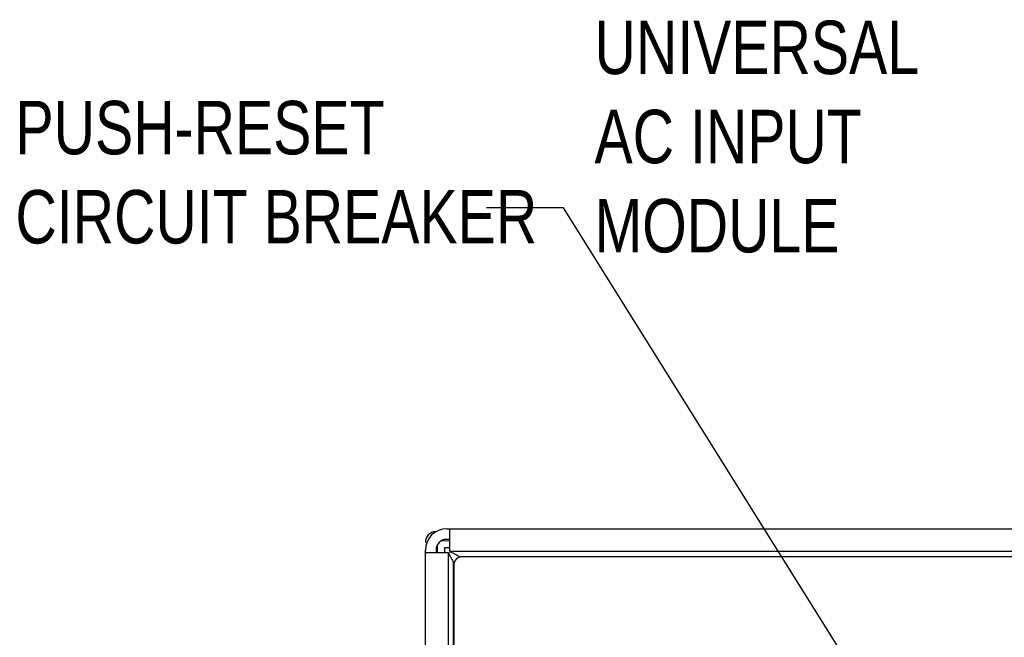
# Model space of a CAD drawing. Header units: inches. Extents: x 0 to 34, y 0 to 22.
# Tile 64 of 82: x 25 to 27.3, y 17.3 to 18.7. Entities that reach past the tile are written whole.
import ezdxf

# ---------------------------------------------------------------- set-up
doc = ezdxf.new("R2010")
doc.units = ezdxf.units.IN
doc.header["$LTSCALE"] = 1.87
doc.header["$MEASUREMENT"] = 0
doc.layers.get('0').update_dxf_attribs({"linetype": 'CONTINUOUS'})
doc.layers.add('DATUMCURVES', color=7, linetype='CONTINUOUS')
doc.layers.add('DETAIL', color=7, linetype='CONTINUOUS')
doc.styles.get("Standard").update_dxf_attribs({"font": 'txt', "width": 0.8})

msp = doc.modelspace()

# ---------------------------------------------------------------- linework, layer by layer
at = {"color": 7, "linetype": 'CONTINUOUS'}
for p, q in [((26.02313, 17.50936), (31.26509, 17.50936)), ((26.03061, 17.45636), (26.03061, 17.50936)), ((26.03061, 17.48077), (26.01302, 17.48062)), ((25.97313, 15.80209), (25.97313, 17.45936)), ((25.97313, 17.45361), (26.02613, 17.45361)), ((26.00063, 17.46812), (26.00063, 17.45361)), ((26.01813, 17.46436), (26.01813, 17.45361)), ((26.03061, 17.46436), (26.01813, 17.46436)), ((26.02613, 17.45361), (26.02613, 15.8167)), ((31.25761, 17.45636), (26.03061, 17.45636)), ((26.03863, 17.43177), (26.04078, 17.42961)), ((26.05377, 17.44255), (26.05245, 17.44386))]:
    msp.add_line(p, q, dxfattribs=at)
at = {"color": 3, "linetype": 'CONTINUOUS'}
for p, q in [((26.03061, 17.48436), (26.02313, 17.48436)), ((25.99813, 17.45936), (25.99813, 17.45361)), ((31.22861, 17.44371), (26.05961, 17.44371)), ((26.03961, 17.42371), (26.03961, 14.10971))]:
    msp.add_line(p, q, dxfattribs=at)
at = {"color": 7, "linetype": 'CONTINUOUS'}
for centre, radius, start in [((26.02313, 17.45936), 0.05, 90), ((25.99813, 17.47746), 0.025, 92.5)]:
    msp.add_arc(centre, radius, start, 180, dxfattribs=at)
at = {"color": 3, "linetype": 'CONTINUOUS'}
for centre, radius in [((26.02313, 17.45936), 0.025), ((26.05961, 17.42371), 0.02)]:
    msp.add_arc(centre, radius, 90, 180, dxfattribs=at)
at = {"color": 7, "linetype": 'CONTINUOUS'}
for points in [[(26.02767, 17.45361), (26.02841, 17.45112), (26.02936, 17.44869), (26.03046, 17.44633)], [(26.03789, 17.45203), (26.03553, 17.45313), (26.0331, 17.45408), (26.03061, 17.45482)], [(26.04517, 17.44822), (26.04279, 17.44958), (26.04038, 17.45088), (26.03789, 17.45203)], [(26.03046, 17.44633), (26.03161, 17.44384), (26.03291, 17.44143), (26.03428, 17.43905)], [(26.03428, 17.43905), (26.03568, 17.43659), (26.03715, 17.43418), (26.03863, 17.43177)], [(26.04761, 17.44679), (26.0468, 17.44727), (26.04599, 17.44775), (26.04517, 17.44822)], [(26.05245, 17.44386), (26.05084, 17.44485), (26.04923, 17.44583), (26.04761, 17.44679)]]:
    msp.add_open_spline(points, degree=3, dxfattribs=at)
at = {"layer": 'DATUMCURVES', "color": 40, "linetype": 'CONTINUOUS'}
for p, q in [((26.03863, 15.8167), (26.03863, 17.43177)), ((26.03863, 17.43177), (26.04078, 17.42961))]:
    msp.add_line(p, q, dxfattribs=at)
at = {"layer": 'DETAIL', "color": 2, "linetype": 'CONTINUOUS'}
for p, q in [((26.29597, 18.25936), (26.11597, 18.25936)), ((27.03411, 17.07802), (26.29597, 18.25936))]:
    msp.add_line(p, q, dxfattribs=at)

# ---------------------------------------------------------------- texts
at = {"layer": 'DETAIL', "color": 2, "linetype": 'CONTINUOUS', "char_height": 0.125, "attachment_point": 1}
for s, insert, width in [('UNIVERSAL \\PAC INPUT \\PMODULE ', (26.36815, 18.69686), 1), ('PUSH-RESET \\PCIRCUIT BREAKER ', (25.01597, 18.50936), 1.6)]:
    msp.add_mtext(s, dxfattribs=dict(at, insert=insert, width=width))

doc.saveas('drawing.dxf')
